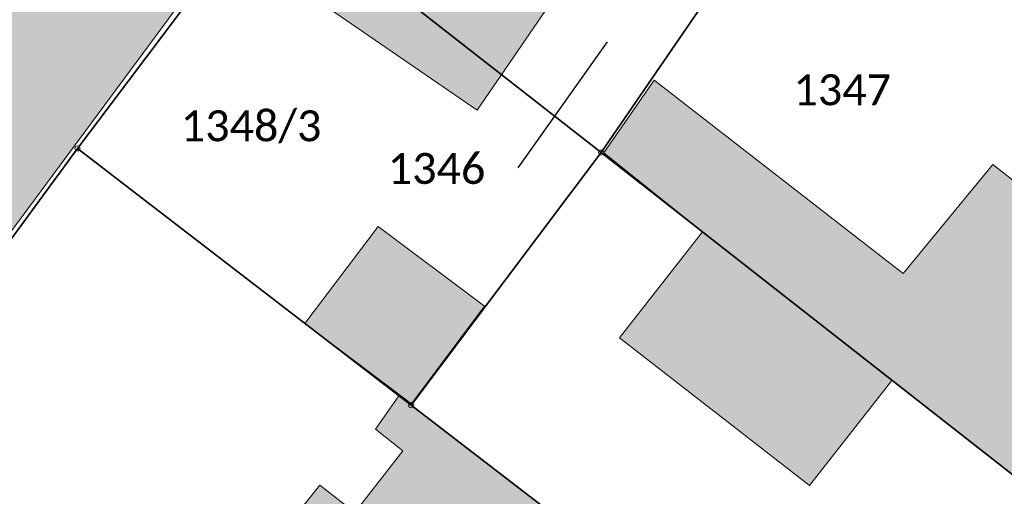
# Model space of a CAD drawing. Header units: metres. Extents: x -373 to 1321, y -1609 to 597.
# Tile 24 of 39: x 579 to 626, y -906 to -883. Entities that reach past the tile are written whole.
import ezdxf

# ---------------------------------------------------------------- set-up
doc = ezdxf.new("R2010")
doc.units = ezdxf.units.M
doc.layers.get('0').update_dxf_attribs({"lineweight": 25})
doc.layers.add('A_AX_Gebaeude', color=7, linetype='Continuous', lineweight=18, true_color=0x999999)
for name, color, linetype, lineweight in [('AX_BesondererGebaeudepunkt_G2200', 7, 'Continuous', 18), ('AX_BesondererGebaeudepunkt_G2300', 7, 'Continuous', 18), ('AX_Flurstueck', 7, 'Continuous', 18), ('AX_Gebaeude', 7, 'Continuous', 18), ('AX_Grenzpunkt_V1310_G2200', 7, 'Continuous', 18), ('AX_Grenzpunkt_V1310_G2300', 7, 'Continuous', 18), ('AX_Grenzpunkt_V9500_G2300', 7, 'Continuous', 18), ('Keine', 7, 'Continuous', 9)]:
    doc.layers.add(name, color=color, linetype=linetype, lineweight=lineweight)
doc.styles.add('Calibri', font='calibri.ttf')

# ---------------------------------------------------------------- blocks, each defined once
blk = doc.blocks.new('DXF_DWG-Punkt')
at = {"layer": 'Keine', "color": 7, "linetype": 'Continuous', "lineweight": 9, "transparency": 33554687}
blk.add_line((0, 0), (0, 0), dxfattribs=at)
blk = doc.blocks.new('99')
at = {"color": 7}
blk.add_blockref('DXF_DWG-Punkt', (0, 0), dxfattribs=at)
blk = doc.blocks.new('-1')
at = {"color": 7}
blk.add_circle((0, 0), 0.5, dxfattribs=at)
blk.add_blockref('DXF_DWG-Punkt', (0, 0), dxfattribs=at)

msp = doc.modelspace()

# ---------------------------------------------------------------- hatches: boundary and pattern name
at = {"layer": 'A_AX_Gebaeude', "linetype": 'Continuous', "lineweight": 0, "true_color": 0x999999}
for points in [[(605.621, -880.298), (594.046, -872.428), (592.389, -874.589), (588.887, -879.265), (600.748, -887.411)], [(562.894, -901.695), (568.733, -905.989), (588.531, -879.226), (584.469, -876.262), (582.056, -874.502), (562.29, -901.251)], [(611.685, -893.331), (620.888, -900.539), (629.382, -907.192), (638.113, -914.031), (646.019, -903.915), (637.867, -897.507), (636.486, -899.27), (634.752, -897.907), (635.142, -897.412), (625.782, -890.054), (621.432, -895.356), (609.345, -885.967), (606.904, -889.497)], [(593.504, -929.824), (597.71, -924.449), (608.736, -910.355), (596.956, -901.288), (595.812, -902.916), (597.152, -903.965), (594.807, -906.96), (593.113, -905.633), (590.328, -909.109), (592.061, -910.467), (583.238, -921.736)]]:
    msp.add_hatch(color=253, dxfattribs=at).paths.add_polyline_path(points)

# ---------------------------------------------------------------- linework, layer by layer
at = {"layer": 'A_AX_Gebaeude', "color": 253, "linetype": 'Continuous', "true_color": 0x999999}
for points in [[(595.946, -893.068), (592.389, -897.773), (601.109, -896.93), (597.557, -901.675)], [(611.685, -893.331), (607.662, -898.467), (620.888, -900.539), (616.884, -905.652)]]:
    msp.add_solid(points, dxfattribs=at)
at = {"layer": 'AX_Flurstueck', "color": 7, "linetype": 'Continuous', "lineweight": 25, "transparency": 33554687}
for points in [[(558.328, -920.831, 0), (568.975, -906.167, 0), (581.345, -889.276, 0), (588.78, -879.408, 0), (580.093, -873.07, 0), (572.007, -867.513, 0), (564.78, -863.225, 0), (564.07, -864.374, 0), (561.191, -868.613, 0), (558.892, -872.941, 0), (555.951, -878.881, 0), (553.175, -884.966, 0), (550.562, -891.059, 0), (548.145, -897.275, 0), (545.904, -903.538, 0), (543.83, -909.846, 0)], [(592.389, -874.589, 0), (590.677, -876.875, 0), (606.77, -889.48, 0), (616.61, -875.108, 0), (611.437, -871.809, 0), (600.415, -864.124, 0), (592.389, -874.589, 0)], [(616.61, -875.108, 0), (606.77, -889.48, 0), (638.113, -914.031, 0), (642.17, -917.18, 0), (646.719, -906.954, 0), (646.019, -903.915, 0), (643.92, -894.85, 0), (616.61, -875.108, 0)], [(588.78, -879.408, 0), (581.345, -889.276, 0), (597.552, -901.747, 0), (606.77, -889.48, 0), (590.677, -876.875, 0), (588.78, -879.408, 0)], [(607.061, -884.102, 0), (602.723, -890.218, 0)], [(581.345, -889.276, 0), (568.975, -906.167, 0), (558.328, -920.831, 0), (564.896, -925.567, 0), (597.33, -948.956, 0), (609.193, -957.51, 0), (628.506, -938.152, 0), (633.965, -929.773, 0), (628.872, -925.853, 0), (597.552, -901.747, 0), (581.345, -889.276, 0)], [(606.77, -889.48, 0), (597.552, -901.747, 0), (628.872, -925.853, 0), (633.965, -929.773, 0), (642.17, -917.18, 0), (638.113, -914.031, 0), (606.77, -889.48, 0)]]:
    msp.add_polyline3d(points, dxfattribs=at)
at = {"layer": 'AX_Gebaeude', "color": 7, "linetype": 'Continuous', "lineweight": 13, "transparency": 33554687}
for points in [[(605.621, -880.298, 0), (594.046, -872.428, 0), (592.389, -874.589, 0), (588.887, -879.265, 0), (600.748, -887.411, 0), (605.621, -880.298, 0)], [(562.894, -901.695, 0), (568.733, -905.989, 0), (588.531, -879.226, 0), (584.469, -876.262, 0), (582.056, -874.502, 0), (562.29, -901.251, 0), (562.894, -901.695, 0)], [(611.685, -893.331, 0), (620.888, -900.539, 0), (629.382, -907.192, 0), (638.113, -914.031, 0), (646.019, -903.915, 0), (637.867, -897.507, 0), (636.486, -899.27, 0), (634.752, -897.907, 0), (635.142, -897.412, 0), (625.782, -890.054, 0), (621.432, -895.356, 0), (609.345, -885.967, 0), (606.904, -889.497, 0), (611.685, -893.331, 0)], [(595.946, -893.068, 0), (592.389, -897.773, 0), (597.557, -901.675, 0), (601.109, -896.93, 0), (595.946, -893.068, 0)], [(611.685, -893.331, 0), (607.662, -898.467, 0), (616.884, -905.652, 0), (620.888, -900.539, 0), (611.685, -893.331, 0)], [(593.504, -929.824, 0), (597.71, -924.449, 0), (608.736, -910.355, 0), (596.956, -901.288, 0), (595.812, -902.916, 0), (597.152, -903.965, 0), (594.807, -906.96, 0), (593.113, -905.633, 0), (590.328, -909.109, 0), (592.061, -910.467, 0), (583.238, -921.736, 0), (593.504, -929.824, 0)]]:
    msp.add_polyline3d(points, dxfattribs=at)

# ---------------------------------------------------------------- block references
at = {"layer": 'AX_BesondererGebaeudepunkt_G2200', "color": 7, "xscale": 0.05, "yscale": 0.05, "zscale": 0.05}
for p in [(625.782, -890.054), (611.685, -893.331), (607.662, -898.467), (620.888, -900.539), (616.884, -905.652)]:
    msp.add_blockref('99', p, dxfattribs=at)
at = {"layer": 'AX_BesondererGebaeudepunkt_G2300', "color": 7, "xscale": 0.05, "yscale": 0.05, "zscale": 0.05}
for p in [(609.345, -885.967), (600.748, -887.411), (606.904, -889.497), (595.946, -893.068), (621.432, -895.356), (601.109, -896.93), (592.389, -897.773), (596.956, -901.288), (597.557, -901.675), (595.812, -902.916), (597.152, -903.965), (593.113, -905.633)]:
    msp.add_blockref('99', p, dxfattribs=at)
at = {"layer": 'AX_Grenzpunkt_V1310_G2200', "color": 7, "xscale": 0.25, "yscale": 0.25, "zscale": 0.25}
msp.add_blockref('-1', (606.77, -889.48), dxfattribs=at)
at = {"layer": 'AX_Grenzpunkt_V1310_G2300', "color": 7, "xscale": 0.25, "yscale": 0.25, "zscale": 0.25}
msp.add_blockref('-1', (597.552, -901.747), dxfattribs=at)
at = {"layer": 'AX_Grenzpunkt_V9500_G2300', "color": 7, "xscale": 0.25, "yscale": 0.25, "zscale": 0.25}
msp.add_blockref('-1', (581.345, -889.276), dxfattribs=at)

# ---------------------------------------------------------------- texts
at = {"layer": 'AX_Flurstueck', "color": 7, "char_height": 1.5, "attachment_point": 2, "line_spacing_factor": 1.004016, "style": 'Calibri'}
for s, insert in [('1347', (618.477, -885.678)), ('1348/3', (589.776, -887.427)), ('1346', (598.781, -889.499))]:
    msp.add_mtext(s, dxfattribs=dict(at, insert=insert))

doc.saveas('drawing.dxf')
